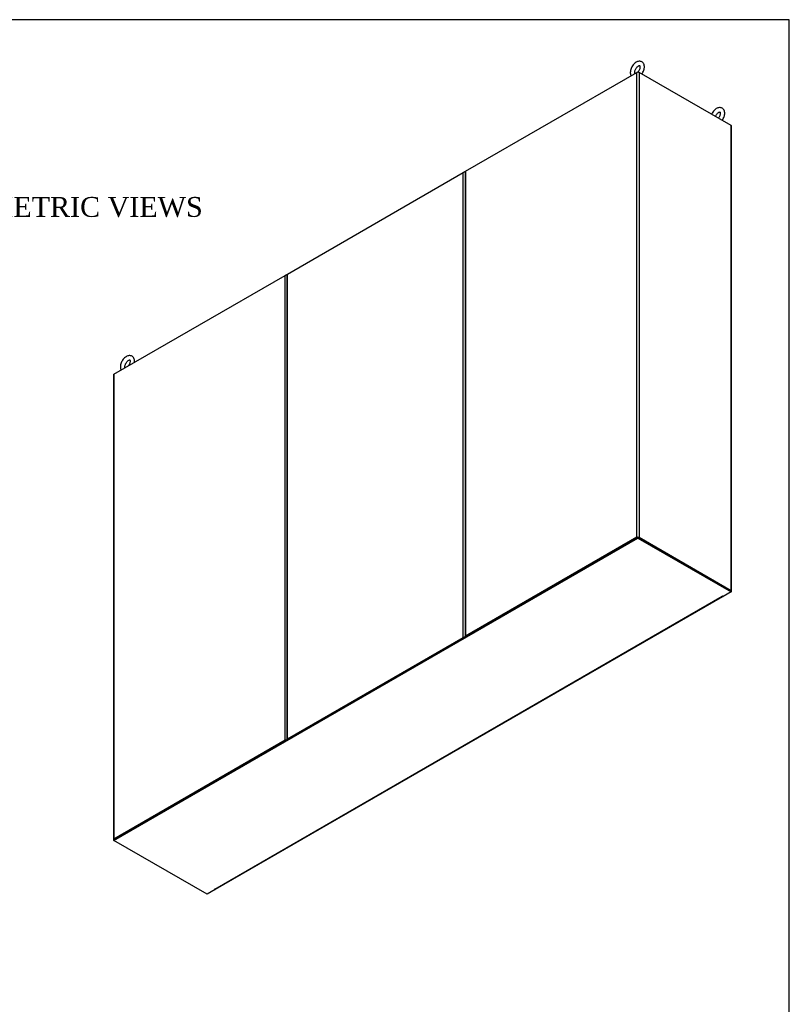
# Model space of a CAD drawing. Header units: inches. Extents: x 2 to 538, y -2 to 358.
# Tile 39 of 39: x 422 to 538, y 210 to 358. Entities that reach past the tile are written whole.
import ezdxf
from ezdxf.enums import TextEntityAlignment as Align

# ---------------------------------------------------------------- set-up
doc = ezdxf.new("R2010")
doc.units = ezdxf.units.IN
doc.header["$MEASUREMENT"] = 0
for name, color, linetype in [('COM40430', 7, 'Continuous'), ('COM71126-4', 7, 'Continuous'), ('COM71127-1', 7, 'Continuous'), ('COM71128-2', 7, 'Continuous'), ('COM71129-2', 7, 'Continuous'), ('Default', 7, 'Continuous'), ('SCS00680', 7, 'Continuous')]:
    doc.layers.add(name, color=color, linetype=linetype)
doc.styles.add('SEACAD_Times_New_Roman', font='times.ttf')

# ---------------------------------------------------------------- blocks, each defined once
blk = doc.blocks.new('SE6')
at = {"layer": 'COM40430', "color": 7, "linetype": 'Continuous'}
for p, q in [((511.91, 278.22), (512.31, 278.45)), ((491.27, 266.3), (491.67, 266.53)), ((484.95, 262.66), (485.35, 262.89)), ((438.86, 236.04), (439.26, 236.27))]:
    blk.add_line(p, q, dxfattribs=at)
at = {"layer": 'COM71126-4', "color": 7, "linetype": 'Continuous'}
for p, q in [((489.02, 335.22), (514.83, 350.12)), ((514.83, 280.01), (514.83, 350.12)), ((515.18, 350.12), (515.18, 280.01)), ((529.06, 342.11), (515.18, 350.12)), ((529.06, 271.99), (529.06, 342.11)), ((529.13, 271.89), (529.13, 342.01)), ((488.95, 335.12), (488.95, 265)), ((489.02, 335.22), (489.02, 265.1)), ((435.99, 304.6), (461.8, 319.5)), ((461.8, 249.39), (461.8, 319.5)), ((435.91, 304.5), (435.91, 234.38)), ((435.99, 304.6), (435.99, 234.49)), ((514.83, 280.01), (489.02, 265.1)), ((514.92, 279.95), (489.11, 265.05)), ((515.09, 279.95), (528.97, 271.94)), ((515.18, 280.01), (529.06, 271.99)), ((461.8, 249.39), (435.99, 234.49)), ((461.88, 249.34), (436.07, 234.44)), ((451.34, 226.92), (451.26, 226.87)), ((451.34, 226.92), (451.33, 226.93)), ((451.34, 226.94), (451.34, 226.92))]:
    blk.add_line(p, q, dxfattribs=at)
for centre, major_axis, start_param, end_param in [((515, 350.02), (-0.25, 0), 3.926991, 5.497787), ((528.88, 342.01), (-0.25, 0), 3.141593, 3.926991), ((489.2, 335.12), (0.25, 0), 2.356194, 3.141593), ((461.97, 319.4), (-0.25, 0), 4.28531, 5.497787), ((436.16, 304.5), (0.25, 0), 2.356194, 3.141593), ((515, 279.9), (0.25, 0), 0.785398, 2.356194), ((528.88, 271.89), (-0.25, 0), 2.356194, 3.926991), ((489.2, 265), (0.25, 0), 2.356194, 3.403392), ((461.97, 249.29), (0.25, 0), 1.308997, 2.356194), ((436.16, 234.38), (0.25, 0), 2.356194, 3.926991)]:
    blk.add_ellipse(centre, major_axis=major_axis, ratio=0.57735, start_param=start_param, end_param=end_param, dxfattribs=at)
at = {"layer": 'COM71127-1', "color": 7, "linetype": 'Continuous'}
for p, q in [((462.15, 319.71), (488.67, 335.02)), ((488.67, 264.9), (488.67, 335.02)), ((462.08, 319.61), (462.08, 249.49)), ((462.15, 249.59), (462.15, 319.71)), ((462.15, 249.59), (488.67, 264.9)), ((462.24, 249.54), (488.75, 264.85))]:
    blk.add_line(p, q, dxfattribs=at)
for centre, major_axis, start_param, end_param in [((488.84, 334.92), (-0.25, 0), 4.28531, 5.497787), ((462.33, 319.61), (0.25, 0), 2.356194, 3.141593), ((488.84, 264.8), (-0.25, 0), 4.45059, 5.497787), ((462.33, 249.49), (0.25, 0), 2.356194, 3.403392)]:
    blk.add_ellipse(centre, major_axis=major_axis, ratio=0.57735, start_param=start_param, end_param=end_param, dxfattribs=at)
at = {"layer": 'COM71128-2', "color": 7, "linetype": 'Continuous'}
for p, q in [((514.83, 350.12), (515, 350.22)), ((515, 350.22), (515.18, 350.12)), ((515, 350.16), (515, 350.22)), ((488.67, 335.02), (489.02, 335.22)), ((488.91, 335.05), (488.95, 335.08)), ((461.8, 319.5), (462.15, 319.71)), ((462.04, 319.54), (462.08, 319.56))]:
    blk.add_line(p, q, dxfattribs=at)
at = {"layer": 'COM71129-2', "color": 7, "linetype": 'Continuous'}
for p, q in [((435.99, 234.38), (515, 280.01)), ((435.99, 234.28), (515, 279.9)), ((515, 280.01), (529.06, 271.89)), ((515, 280.01), (515, 279.9)), ((515, 279.9), (529.06, 271.79)), ((529.06, 271.79), (527.84, 271.09)), ((529.06, 271.89), (529.06, 271.79)), ((451.19, 226.93), (527.73, 271.13)), ((451.31, 226.92), (527.83, 271.1)), ((527.73, 271.14), (527.73, 271.13)), ((527.75, 271.14), (527.84, 271.09)), ((435.99, 234.38), (435.99, 234.28)), ((450.04, 226.17), (435.99, 234.28)), ((451.26, 226.87), (450.04, 226.17)), ((451.17, 226.93), (451.17, 226.92)), ((451.17, 226.92), (451.26, 226.87)), ((451.26, 226.91), (451.26, 226.87))]:
    blk.add_line(p, q, dxfattribs=at)
for centre, major_axis, start_param, end_param in [((527.74, 271.13), (0.015, 0), 0.785398, 3.926991), ((527.73, 271.33), (-0.125, 0.217), 2.356194, 2.851129), ((451.18, 226.93), (0.015, 0), 0.785398, 3.926991), ((451.19, 227.14), (-0.125, 0.217), 2.356194, 3.141593)]:
    blk.add_ellipse(centre, major_axis=major_axis, ratio=0.57735, start_param=start_param, end_param=end_param, dxfattribs=at)
at = {"layer": 'SCS00680', "color": 7, "linetype": 'Continuous'}
for points, knots in [([(515.6, 349.88), (515.63, 349.93), (515.72, 350.06), (515.84, 350.3), (515.94, 350.6), (515.99, 350.9), (515.97, 351.17), (515.9, 351.41), (515.78, 351.59), (515.61, 351.73), (515.4, 351.81), (515.17, 351.82), (514.95, 351.77), (514.71, 351.66), (514.49, 351.49), (514.28, 351.26), (514.1, 351), (513.96, 350.71), (513.87, 350.41), (513.86, 350.23), (513.85, 350.12)], [0.0590422, 0.0590422, 0.0590422, 0.0590422, 0.0886353, 0.1447613, 0.2012861, 0.2586904, 0.3175181, 0.3684037, 0.4161869, 0.4625438, 0.5114872, 0.5591382, 0.6081496, 0.660517, 0.7158856, 0.7721547, 0.8282715, 0.8844501, 0.9411149, 1, 1, 1, 1]), ([(514.52, 350.12), (514.52, 350.15), (514.52, 350.22), (514.55, 350.39), (514.64, 350.59), (514.75, 350.79), (514.9, 350.96), (515.04, 351.08), (515.17, 351.15), (515.25, 351.16), (515.27, 351.15), (515.27, 351.15), (515.31, 351.09), (515.32, 350.97), (515.31, 350.79), (515.25, 350.59), (515.15, 350.39), (515.06, 350.27), (515.02, 350.22)], [0, 0, 0, 0, 0.0219009, 0.064235, 0.1076868, 0.1519155, 0.1961694, 0.2394997, 0.2814701, 0.3227571, 0.3656993, 0.4173415, 0.4575393, 0.5001556, 0.5420901, 0.5849237, 0.6288337, 0.6705066, 0.6705066, 0.6705066, 0.6705066]), ([(513.85, 350.12), (513.85, 350.06), (513.86, 349.93), (513.9, 349.76), (513.95, 349.66), (513.97, 349.63)], [0, 0, 0, 0, 0.1101829, 0.2896982, 0.37092, 0.37092, 0.37092, 0.37092]), ([(514.54, 349.96), (514.54, 349.97), (514.52, 350.01), (514.52, 350.08), (514.52, 350.12)], [0.93462596, 0.93462596, 0.93462596, 0.93462596, 0.97129034, 1, 1, 1, 1]), ([(527.71, 342.89), (527.74, 342.93), (527.83, 343.07), (527.95, 343.31), (528.05, 343.61), (528.1, 343.91), (528.08, 344.18), (528.01, 344.42), (527.89, 344.6), (527.71, 344.74), (527.51, 344.82), (527.28, 344.83), (527.05, 344.78), (526.82, 344.67), (526.6, 344.5), (526.39, 344.27), (526.23, 344.04), (526.15, 343.88), (526.12, 343.81)], [0.0590422, 0.0590422, 0.0590422, 0.0590422, 0.0886353, 0.1447613, 0.2012861, 0.2586904, 0.3175181, 0.3684037, 0.4161869, 0.4625438, 0.5114872, 0.5591382, 0.6081496, 0.660517, 0.7158856, 0.7721547, 0.8282715, 0.8678521, 0.8678521, 0.8678521, 0.8678521]), ([(526.7, 343.47), (526.71, 343.51), (526.76, 343.63), (526.86, 343.8), (527.01, 343.97), (527.15, 344.09), (527.28, 344.15), (527.36, 344.17), (527.38, 344.16), (527.38, 344.16), (527.41, 344.1), (527.43, 343.98), (527.41, 343.8), (527.35, 343.6), (527.26, 343.4), (527.17, 343.28), (527.13, 343.23)], [0.0806728, 0.0806728, 0.0806728, 0.0806728, 0.1076868, 0.1519155, 0.1961694, 0.2394997, 0.2814701, 0.3227571, 0.3656993, 0.4173415, 0.4575393, 0.5001556, 0.5420901, 0.5849237, 0.6288337, 0.6705066, 0.6705066, 0.6705066, 0.6705066]), ([(439.07, 306.38), (439.07, 306.42), (439.09, 306.56), (439.08, 306.77), (439, 307.01), (438.88, 307.2), (438.71, 307.34), (438.5, 307.41), (438.28, 307.43), (438.05, 307.38), (437.82, 307.26), (437.59, 307.09), (437.38, 306.87), (437.2, 306.6), (437.07, 306.32), (436.97, 306.01), (436.96, 305.83), (436.96, 305.72)], [0.2363971, 0.2363971, 0.2363971, 0.2363971, 0.2586904, 0.3175181, 0.3684037, 0.4161869, 0.4625438, 0.5114872, 0.5591382, 0.6081496, 0.660517, 0.7158856, 0.7721547, 0.8282715, 0.8844501, 0.9411149, 1, 1, 1, 1]), ([(437.62, 305.72), (437.62, 305.75), (437.62, 305.82), (437.66, 305.99), (437.74, 306.19), (437.86, 306.39), (438, 306.56), (438.15, 306.69), (438.28, 306.75), (438.36, 306.76), (438.37, 306.75), (438.37, 306.75), (438.41, 306.7), (438.43, 306.57), (438.41, 306.4), (438.35, 306.2), (438.25, 306), (438.17, 305.89), (438.14, 305.84)], [0, 0, 0, 0, 0.0219009, 0.064235, 0.1076868, 0.1519155, 0.1961694, 0.2394997, 0.2814701, 0.3227571, 0.3656993, 0.4173415, 0.4575393, 0.5001556, 0.5420901, 0.5849237, 0.6288337, 0.6651412, 0.6651412, 0.6651412, 0.6651412]), ([(436.96, 305.72), (436.96, 305.66), (436.96, 305.53), (437, 305.37), (437.05, 305.26), (437.07, 305.23)], [0, 0, 0, 0, 0.1101829, 0.2896982, 0.37092, 0.37092, 0.37092, 0.37092]), ([(437.65, 305.56), (437.64, 305.57), (437.62, 305.62), (437.62, 305.68), (437.62, 305.72)], [0.93462596, 0.93462596, 0.93462596, 0.93462596, 0.97129034, 1, 1, 1, 1])]:
    blk.add_open_spline(points, degree=3, knots=knots, dxfattribs=at)
blk = doc.blocks.new('BORDER')
at = {"layer": 'Default', "color": 7, "linetype": 'Continuous'}
for p, q in [((0, 27.86), (-41.86, 27.86)), ((0, 0), (0, 27.86))]:
    blk.add_line(p, q, dxfattribs=at)

msp = doc.modelspace()

# ---------------------------------------------------------------- block references
at = {"layer": 'Default', "color": 7, "xscale": 12.8, "yscale": 12.8, "zscale": 12.8}
msp.add_blockref('BORDER', (537.834, 1.476), dxfattribs=at)
at = {"layer": 'Default'}
msp.add_blockref('SE6', (0, 0), dxfattribs=at)

# ---------------------------------------------------------------- texts
at = {"layer": 'Default', "color": 7, "linetype": 'Continuous', "style": 'SEACAD_Times_New_Roman'}
msp.add_text('ISOMETRIC VIEWS', height=3, dxfattribs=at).set_placement((409.478, 331.341), align=Align.TOP_LEFT)

doc.saveas('drawing.dxf')
